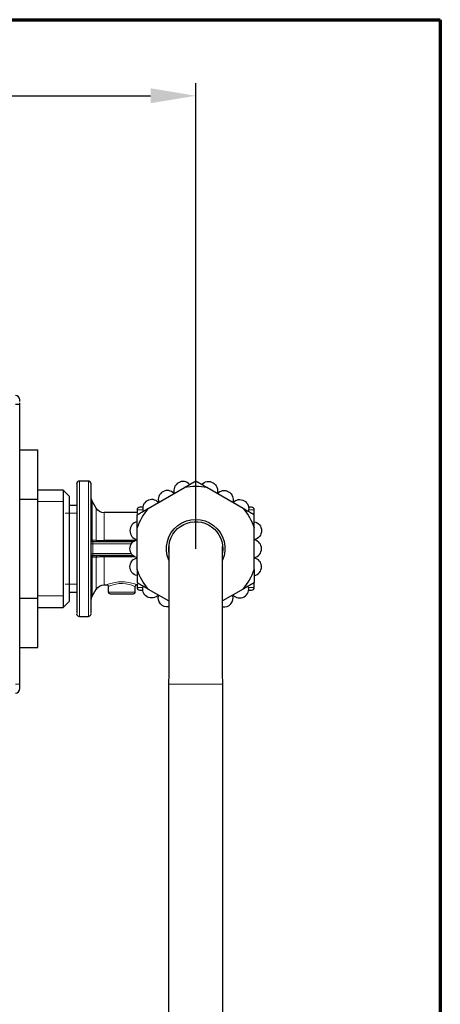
# Model space of a CAD drawing. Header units: millimetres. Extents: x 18 to 610, y -123 to 280.
# Tile 87 of 87: x 563 to 610, y 171 to 280. Entities that reach past the tile are written whole.
import ezdxf

# ---------------------------------------------------------------- set-up
doc = ezdxf.new("R2010")
doc.units = ezdxf.units.MM
doc.linetypes.add('SOLID', pattern=[0])
doc.styles.add('Arial', font='Arial.ttf', dxfattribs={"height": 5})
doc.dimstyles.get("Standard").update_dxf_attribs({"dimtxt": 5, "dimasz": 5, "dimexe": 0.18, "dimexo": 0.0625, "dimgap": 0.09, "dimtad": 0, "dimtih": 1, "dimtoh": 1, "dimdec": 4, "dimzin": 0, "dimdsep": 46, "dimtxsty": 'Arial', "dimcen": 0.09, "dimadec": 0, "dimazin": 0, "dimtfac": 1, "dimtdec": 4, "dimtofl": 0, "dimtmove": 0, "dimatfit": 3, "dimfxl": 0, "dimtolj": 1, "dimtzin": 0, "dimarcsym": 0})

# ---------------------------------------------------------------- blocks, each defined once
blk = doc.blocks.new('*D8')
at = {"color": 0, "lineweight": -2}
for p, q in [((450.69, 244.41), (450.69, 273)), ((582.69, 221.39), (582.69, 273)), ((455.69, 271.6), (577.69, 271.6))]:
    blk.add_line(p, q, dxfattribs=at)
at = {"color": 0}
for points in [[(455.69, 272.43), (455.69, 270.77), (450.69, 271.6)], [(577.69, 270.77), (577.69, 272.43), (582.69, 271.6)]]:
    blk.add_solid(points, dxfattribs=at)
at = {"layer": 'Defpoints', "color": 0}
for p in [(582.69, 271.6), (450.69, 244.41), (582.69, 221.39)]:
    blk.add_point(p, dxfattribs=at)
at = {"color": 0, "lineweight": 9, "insert": (516.69, 276.65), "char_height": 5, "attachment_point": 5, "style": 'Arial'}
blk.add_mtext('\\A1;132.0', dxfattribs=at)
blk = doc.blocks.new('BlockOfViews_5')
at = {"linetype": 'SOLID', "lineweight": 30}
for p, q in [((563.19, 206.39, 10.49), (563.19, 237.39, 10.49)), ((563.19, 232.36, -4.51), (565.19, 232.36, -4.51)), ((565.19, 226.87, 4.99), (565.19, 232.36, -4.51)), ((570.79, 228.89, -4.51), (569.79, 228.89, -4.51)), ((577.43, 225.86, 16.89), (581.44, 228.17, 16.89)), ((587.94, 225.86, 16.89), (583.93, 228.17, 16.89)), ((567.99, 227.89, -4.51), (565.19, 227.89, -4.51)), ((568.69, 227.19, -4.51), (567.99, 227.89, -4.51)), ((563.19, 226.87, 4.99), (565.19, 226.87, 4.99)), ((565.19, 215.9, 4.99), (565.19, 226.87, 4.99)), ((569.49, 226.19, -4.51), (568.69, 226.19, -4.5)), ((571.66, 225.89, -4.51), (571.22, 226.65, -4.51)), ((576.19, 225.39, -4.51), (572.53, 225.39, -4.51)), ((576.19, 225.69, -4.51), (576.19, 225.39, -4.51)), ((589.19, 225.14, -4.51), (589.19, 225.69, -4.51)), ((576.19, 219.07, 16.89), (576.19, 223.7, 16.89)), ((589.19, 219.07, 16.89), (589.19, 223.7, 16.89)), ((571.09, 222.29, 1.75), (571.09, 222.33, 1.72)), ((571.13, 222.21, 1.73), (571.09, 222.29, 1.75)), ((571.2, 222.15, 1.72), (571.13, 222.21, 1.73)), ((571.29, 222.13, 1.72), (571.2, 222.15, 1.72)), ((575.73, 222.14, 1.69), (571.29, 222.14, 1.69)), ((575.97, 222.29, -0.61), (572.53, 222.29, -0.61)), ((571.09, 220.48, 1.75), (571.13, 220.56, 1.73)), ((571.09, 220.44, 1.72), (571.09, 220.48, 1.75)), ((571.13, 220.56, 1.73), (571.2, 220.62, 1.72)), ((571.2, 220.62, 1.72), (571.29, 220.64, 1.71)), ((575.55, 220.84, 1.89), (571.29, 220.84, 1.89)), ((571.29, 220.64, 1.69), (575.73, 220.64, 1.69)), ((579.71, 221, 51.89), (579.7, 221.09, 52.73)), ((585.67, 221.09, 52.73), (585.66, 220.95, 51.89)), ((572.53, 217.39, -4.51), (572.79, 217.39, -4.55)), ((576.19, 217.39, -4.51), (576.19, 217.09, -4.51)), ((589.19, 217.09, -4.51), (589.19, 217.63, -4.51)), ((568.69, 216.59, -4.5), (569.49, 216.59, -4.51)), ((571.22, 216.12, -4.51), (571.66, 216.89, -4.51)), ((572.99, 217.19, -4.51), (572.99, 216.59, -4.51)), ((575.99, 216.59, -4.51), (575.98, 217.2, -4.51)), ((577.43, 216.91, 16.89), (579.7, 215.6, 16.89)), ((587.94, 216.91, 16.89), (585.67, 215.6, 16.89)), ((563.19, 215.9, 4.99), (565.19, 215.9, 4.99)), ((565.19, 210.42, -4.51), (565.19, 215.9, 4.99)), ((567.99, 214.89, -4.29), (568.69, 215.59, -4.32)), ((565.19, 214.89, -4.29), (567.99, 214.89, -4.29)), ((569.79, 213.89, -4.51), (570.79, 213.89, -4.51)), ((563.19, 210.42, -4.51), (565.19, 210.42, -4.51)), ((579.7, 207.54, 67.12), (579.69, 206.39, 66.93)), ((585.69, 206.39, 66.89), (585.67, 207.54, 67.12)), ((579.69, 206.39, 66.93), (579.69, 69.09, 66.89)), ((585.69, 69.09, 66.89), (585.69, 206.39, 66.89))]:
    blk.add_line(p, q, dxfattribs=at)
at = {"linetype": 'SOLID', "lineweight": 9}
for p, q in [((567.99, 226.63, 2.16), (565.19, 226.63, 2.16)), ((568.2, 225.32, 0.38), (569.49, 225.32, 0.38)), ((568.21, 217.45, 0.38), (569.49, 217.45, 0.38)), ((567.99, 216.15, 2.16), (565.19, 216.15, 2.16))]:
    blk.add_line(p, q, dxfattribs=at)
at = {"color": 196, "linetype": 'SOLID', "lineweight": 9}
for p, q in [((571.29, 220.84, 1.89), (571.29, 221.94, 1.89)), ((571.29, 221.94, 1.89), (575.55, 221.94, 1.89)), ((572.53, 220.48, -0.61), (575.97, 220.48, -0.61))]:
    blk.add_line(p, q, dxfattribs=at)
at = {"linetype": 'SOLID', "lineweight": 30}
for points in [[(579.7, 221.09, 52.73), (579.7, 221.64, 52.76), (579.7, 221.53, 53.91), (579.7, 221.33, 55.05), (579.7, 221.05, 56.17), (579.7, 220.69, 57.27), (579.7, 220.24, 58.33), (579.7, 219.71, 59.36), (579.7, 219.11, 60.35), (579.7, 218.43, 61.29), (579.7, 217.69, 62.17), (579.7, 216.88, 62.99), (579.7, 216.01, 63.76), (579.7, 215.08, 64.45), (579.7, 214.11, 65.07), (579.7, 213.09, 65.62), (579.7, 212.03, 66.09), (579.7, 210.94, 66.47), (579.7, 209.83, 66.77), (579.7, 208.69, 66.99), (579.7, 207.54, 67.12)], [(585.67, 207.54, 67.12), (585.67, 208.69, 66.99), (585.67, 209.83, 66.77), (585.67, 210.94, 66.47), (585.67, 212.03, 66.09), (585.67, 213.09, 65.62), (585.67, 214.11, 65.07), (585.67, 215.08, 64.45), (585.67, 216.01, 63.76), (585.67, 216.88, 62.99), (585.67, 217.69, 62.17), (585.67, 218.43, 61.29), (585.67, 219.11, 60.35), (585.67, 219.71, 59.36), (585.67, 220.24, 58.33), (585.67, 220.69, 57.27), (585.67, 221.05, 56.17), (585.67, 221.33, 55.05), (585.67, 221.53, 53.91), (585.67, 221.64, 52.76), (585.67, 221.09, 52.73)]]:
    blk.add_polyline3d(points, dxfattribs=at)
for centre, radius, start, end in [((562.69, 237.89, 9.99), 0.5, 0, 90), ((569.79, 228.58, -4.51), 0.306, 91.1992, 178.8037), ((570.78, 228.58, -4.51), 0.304, 0.6665, 89.3306), ((581.27, 227.84, 13.89), 1, 41.537, 198.463), ((582.69, 221.39, 16.89), 6.9, 79.6049, 100.3951), ((579.54, 226.84, 13.89), 1, 41.537, 198.463), ((576.5, 225.67, -4.51), 0.314, 92.4251, 177.5778), ((577.81, 225.84, 13.89), 1, 41.537, 198.463), ((588.87, 225.67, -4.51), 0.314, 2.4222, 87.5749), ((582.69, 221.39, 16.89), 6.9, 139.6049, 160.3951), ((576.39, 223.39, 13.89), 1, 101.537, 258.463), ((571.29, 222.34, 1.69), 0.2, 180, 182.2315), ((571.29, 222.34, 1.69), 0.2, 190.9141, 195.7728), ((571.29, 222.34, 1.69), 0.2, 216.1651, 223.1386), ((571.29, 222.34, 1.69), 0.2, 240.8186, 248.4365), ((571.29, 222.34, 1.69), 0.2, 267.5891, 270), ((588.99, 221.39, 13.89), 1, 281.537, 78.463), ((588.99, 219.39, 13.89), 1, 281.537, 78.463), ((582.69, 221.39, 16.89), 6.9, 319.6049, 340.3951), ((587.57, 216.93, 13.89), 1, 221.537, 18.463), ((573.19, 216.59, -4.51), 0.202, 180.5226, 269.4817), ((575.79, 216.59, -4.51), 0.202, 270.5183, 359.4774), ((576.5, 217.1, -4.51), 0.314, 182.4193, 267.5807), ((585.84, 215.93, 13.89), 1, 260.6291, 18.4631), ((588.87, 217.1, -4.51), 0.314, 272.4193, 357.5807), ((569.79, 214.19, -4.51), 0.304, 180.6665, 269.3306), ((570.78, 214.19, -4.51), 0.306, 271.1829, 358.82), ((562.69, 205.89, 9.99), 0.5, 270, 0)]:
    blk.add_arc(centre, radius, start, end, dxfattribs=at)
at = {"linetype": 'SOLID', "lineweight": 30, "extrusion": (0, -1, 0)}
for centre, radius, start, end in [((562.69, 10.49, -237.39), 0.5, 0, 90), ((582.69, -4.51, -225.99), 6.2, 161.2057, 181.4516), ((582.69, -4.51, -225.99), 6.2, 358.5484, 18.7943), ((582.69, -4.51, -217.09), 6.5, 154.5392, 155.3226)]:
    blk.add_arc(centre, radius, start, end, dxfattribs=at)
at = {"linetype": 'SOLID', "lineweight": 30, "extrusion": (-1, 0, 0)}
for centre, radius, start, end in [((-237.39, 9.99, -563.19), 0.5, 132.1875, 180), ((-237.39, 9.99, -563.19), 0.5, 90, 109.6876), ((-221.39, -4.51, -568.69), 5.8, 1.8947, 180), ((-206.39, 9.99, -563.19), 0.5, 0, 90)]:
    blk.add_arc(centre, radius, start, end, dxfattribs=at)
at = {"linetype": 'SOLID', "lineweight": 30, "extrusion": (1, 0, 0)}
for centre, radius, end in [((221.39, -4.51, 569.49), 7.2, 180), ((221.39, -4.51, 567.99), 6.5, 178.1053)]:
    blk.add_arc(centre, radius, 0, end, dxfattribs=at)
at = {"color": 196, "linetype": 'SOLID', "lineweight": 9, "extrusion": (-1, 0, 2.61361e-16)}
blk.add_arc((-221.39, -4.51, -569.79), 7.5, 0, 180, dxfattribs=at)
at = {"color": 196, "linetype": 'SOLID', "lineweight": 9, "extrusion": (1, 0, -2.61361e-16)}
blk.add_arc((221.39, -4.51, 570.79), 7.5, 0, 180, dxfattribs=at)
at = {"linetype": 'SOLID', "lineweight": 30, "extrusion": (-1, 0, 4.44089e-16)}
blk.add_arc((-221.39, -4.51, -571.09), 7.2, 0, 180, dxfattribs=at)
at = {"linetype": 'SOLID', "lineweight": 30, "extrusion": (0, 0, -1)}
for centre, radius, start, end in [((-584.11, 227.84, -13.89), 1, 41.537, 198.463), ((-572.05, 227.14, 4.51), 0.965, 329.4391, 0.5614), ((-585.84, 226.84, -13.89), 1, 41.537, 198.463), ((-587.57, 225.84, -13.89), 1, 41.537, 198.463), ((-572.53, 226.38, 4.51), 0.995, 269.8397, 330.1602), ((-582.69, 221.39, -16.89), 3.25, 336.8134, 203.1866), ((-582.69, 221.39, -16.89), 6.9, 139.6049, 160.3951), ((-582.69, 221.39, -51.89), 3, 353.5771, 180), ((-588.99, 223.39, -13.89), 1, 101.537, 258.463), ((-576.39, 221.39, -13.89), 1, 281.537, 78.463), ((-571.29, 220.44, -1.69), 0.2, 11.5212, 15.7836), ((-571.29, 220.44, -1.69), 0.2, 36.0694, 42.8882), ((-571.29, 220.44, -1.69), 0.2, 60.8, 67.9248), ((-571.29, 220.44, -1.69), 0.2, 88.8598, 90), ((-582.69, 221.39, -51.89), 3, 180, 186.3731), ((-571.29, 220.44, -1.69), 0.2, 0, 2.4816), ((-576.39, 219.39, -13.89), 1, 281.537, 78.463), ((-582.69, 221.39, -16.89), 6.9, 319.6049, 340.3951), ((-572.53, 216.39, 4.51), 0.995, 29.8398, 90.1603), ((-572.79, 217.19, 4.55), 0.201, 90.3059, 179.7728), ((-576.17, 217.19, 4.51), 0.192, 0.6345, 94.6471), ((-577.81, 216.93, -13.89), 1, 221.537, 18.463), ((-572.05, 215.63, 4.51), 0.965, 359.4386, 30.5609), ((-579.54, 215.93, -13.89), 1, 260.6291, 18.4631)]:
    blk.add_arc(centre, radius, start, end, dxfattribs=at)
at = {"color": 196, "linetype": 'SOLID', "lineweight": 9, "extrusion": (-1, -5.30734e-32, 3.37201e-16)}
for start, end in [(100.1937, 180), (0, 79.8063)]:
    blk.add_arc((-221.39, -4.51, -571.22), 5.27, start, end, dxfattribs=at)
at = {"color": 196, "linetype": 'SOLID', "lineweight": 9, "extrusion": (1, 0, -4.44089e-16)}
for start, end in [(358.8312, 78.0814), (101.9186, 181.1688)]:
    blk.add_arc((221.39, -4.51, 571.66), 4.5, start, end, dxfattribs=at)
at = {"color": 196, "linetype": 'SOLID', "lineweight": 9, "extrusion": (-1, 0, 4.44089e-16)}
for start, end in [(103.0729, 180), (0, 76.9271)]:
    blk.add_arc((-221.39, -4.51, -572.53), 4, start, end, dxfattribs=at)
at = {"color": 196, "linetype": 'SOLID', "lineweight": 9, "extrusion": (0, 1, 0)}
for centre, radius, start, end in [((-582.69, -4.51, 225.69), 6.5, 0, 25.4608), ((-582.69, -4.51, 225.69), 6.5, 155.3226, 180), ((-562.69, 10.49, 206.39), 0.5, 90, 180)]:
    blk.add_arc(centre, radius, start, end, dxfattribs=at)
at = {"linetype": 'SOLID', "lineweight": 30, "extrusion": (0, 1, 0)}
for centre, radius, start, end in [((-582.69, -4.51, 225.69), 6.5, 154.5392, 155.3226), ((-574.49, -4.51, 216.39), 1.3, 357.6923, 182.3077)]:
    blk.add_arc(centre, radius, start, end, dxfattribs=at)
at = {"color": 196, "linetype": 'SOLID', "lineweight": 9, "extrusion": (0, -1, 0)}
for centre, radius, start, end in [((571.29, 2.09, -221.94), 0.2, 180, 270), ((571.29, 2.09, -220.84), 0.2, 180, 270), ((574.49, -4.51, -216.59), 1.5, 0, 180), ((582.69, -4.51, -217.09), 6.5, 155.3226, 180), ((582.69, -4.51, -217.09), 6.5, 0, 25.4608)]:
    blk.add_arc(centre, radius, start, end, dxfattribs=at)
at = {"color": 196, "linetype": 'SOLID', "lineweight": 9, "extrusion": (-0.494046, 0, 0.869436)}
blk.add_arc((-222.34, 497.17, -281.62), 0.2, 275.0766, 0, dxfattribs=at)
at = {"color": 196, "linetype": 'SOLID', "lineweight": 9, "extrusion": (-1, 0, -1.53134e-16)}
for centre, start, end in [((-221.94, 1.69, -571.29), 90, 180), ((-220.84, 1.69, -571.29), 0, 90)]:
    blk.add_arc(centre, 0.2, start, end, dxfattribs=at)
at = {"color": 196, "linetype": 'SOLID', "lineweight": 9, "extrusion": (-0.49185, 0, 0.87068)}
blk.add_arc((-222.34, 497.88, -281.27), 0.2, 275.927, 360, dxfattribs=at)
at = {"color": 196, "linetype": 'SOLID', "lineweight": 9, "extrusion": (-1, 0, 0)}
blk.add_arc((-222.34, -0.42, -572.53), 0.2, 283.0729, 0, dxfattribs=at)
at = {"color": 196, "linetype": 'SOLID', "lineweight": 9, "extrusion": (0.494046, 0, -0.869436)}
blk.add_arc((220.44, 497.17, 281.62), 0.2, 275.0766, 360, dxfattribs=at)
at = {"color": 196, "linetype": 'SOLID', "lineweight": 9, "extrusion": (0.49185, -1.09213e-15, -0.87068)}
blk.add_arc((220.44, 497.88, 281.27), 0.2, 275.927, 0, dxfattribs=at)
at = {"color": 196, "linetype": 'SOLID', "lineweight": 9, "extrusion": (1, 0, 0)}
blk.add_arc((220.44, -0.42, 572.53), 0.2, 283.0729, 0, dxfattribs=at)
at = {"linetype": 'SOLID', "lineweight": 30, "extrusion": (1.25101e-31, 1, -1.62443e-32)}
for start, end in [(358.5484, 18.7943), (161.2057, 181.4516)]:
    blk.add_arc((-582.69, -4.51, 216.79), 6.2, start, end, dxfattribs=at)
at = {"color": 196, "linetype": 'SOLID', "lineweight": 9, "extrusion": (0, 1, -1.18424e-16)}
blk.add_arc((-582.69, 66.89, 206.39), 3, 0.7031, 180, dxfattribs=at)
at = {"linetype": 'SOLID', "lineweight": 30}
for points, weights in [([(581.44, 228.17, 16.89), (582.04, 228.52, 16.76), (582.69, 228.89, 16.54)], [1, 1.01542290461, 1.0208149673]), ([(583.93, 228.17, 16.89), (583.34, 228.52, 16.76), (582.69, 228.89, 16.54)], [1, 1.01542290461, 1.0208149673]), ([(576.19, 225.14, 16.54), (576.84, 225.51, 16.76), (577.43, 225.86, 16.89)], [1.0208149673, 1.01542290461, 1]), ([(576.19, 223.7, 16.89), (576.19, 224.39, 16.76), (576.19, 225.14, 16.54)], [1, 1.01542290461, 1.0208149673]), ([(589.19, 225.14, 16.54), (588.54, 225.51, 16.76), (587.94, 225.86, 16.89)], [1.0208149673, 1.01542290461, 1]), ([(589.19, 223.7, 16.89), (589.19, 224.39, 16.76), (589.19, 225.14, 16.54)], [1, 1.01542290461, 1.0208149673]), ([(576.19, 219.07, 16.89), (576.19, 218.38, 16.76), (576.19, 217.63, 16.54)], [1, 1.01542290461, 1.0208149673]), ([(589.19, 219.07, 16.89), (589.19, 218.38, 16.76), (589.19, 217.63, 16.54)], [1, 1.01542290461, 1.0208149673]), ([(576.19, 217.63, 16.54), (576.84, 217.26, 16.76), (577.43, 216.91, 16.89)], [1.0208149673, 1.01542290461, 1]), ([(589.19, 217.63, 16.54), (588.54, 217.26, 16.76), (587.94, 216.91, 16.89)], [1.0208149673, 1.01542290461, 1])]:
    blk.add_rational_spline(points, weights, degree=2, dxfattribs=at)
for points, knots in [([(576.3, 225.2, -3.31), (576.27, 225.25, -3.45), (576.25, 225.28, -3.59), (576.2, 225.36, -3.99), (576.19, 225.39, -4.25), (576.19, 225.39, -4.51)], [17.505984, 17.505984, 17.505984, 17.505984, 17.915039, 17.915039, 18.690971, 18.690971, 18.690971, 18.690971]), ([(576.19, 217.39, -4.51), (576.19, 217.39, -4.25), (576.2, 217.41, -3.99), (576.25, 217.49, -3.59), (576.27, 217.53, -3.45), (576.3, 217.57, -3.31)], [6.230324, 6.230324, 6.230324, 6.230324, 7.006256, 7.006256, 7.415311, 7.415311, 7.415311, 7.415311])]:
    blk.add_open_spline(points, degree=3, knots=knots, dxfattribs=at)
at = {"color": 196, "linetype": 'SOLID', "lineweight": 9}
for points, knots in [([(571.22, 222.32, 0.67), (571.21, 222.32, 0.69), (571.2, 222.32, 0.71), (571.17, 222.32, 0.77), (571.16, 222.32, 0.8), (571.13, 222.33, 0.89), (571.11, 222.33, 0.94), (571.09, 222.33, 1.06), (571.09, 222.33, 1.12), (571.09, 222.34, 1.18)], [0, 0, 0, 0, 0.0542814, 0.0542814, 0.1411317, 0.1411317, 0.2800922, 0.2800922, 0.4233952, 0.4233952, 0.4233952, 0.4233952]), ([(571.66, 222.31, -0.11), (571.65, 222.32, -0.07), (571.63, 222.32, -0.04), (571.58, 222.32, 0.05), (571.55, 222.32, 0.1), (571.47, 222.32, 0.24), (571.42, 222.32, 0.32), (571.32, 222.32, 0.5), (571.27, 222.32, 0.59), (571.22, 222.32, 0.67)], [-0.8992807, -0.8992807, -0.8992807, -0.8992807, -0.7839883, -0.7839883, -0.5995205, -0.5995205, -0.3043719, -0.3043719, 0, 0, 0, 0]), ([(572.53, 222.29, -0.61), (572.49, 222.29, -0.61), (572.44, 222.29, -0.61), (572.32, 222.29, -0.59), (572.25, 222.29, -0.58), (572.08, 222.3, -0.51), (571.98, 222.3, -0.45), (571.8, 222.31, -0.3), (571.72, 222.31, -0.21), (571.66, 222.31, -0.11)], [0, 0, 0, 0, 0.1075936, 0.1075936, 0.2797434, 0.2797434, 0.555183, 0.555183, 0.8392301, 0.8392301, 0.8392301, 0.8392301]), ([(571.66, 220.46, -0.11), (571.69, 220.46, -0.15), (571.71, 220.46, -0.18), (571.78, 220.46, -0.28), (571.83, 220.47, -0.33), (571.97, 220.47, -0.45), (572.07, 220.48, -0.51), (572.29, 220.48, -0.59), (572.41, 220.48, -0.61), (572.53, 220.48, -0.61)], [0, 0, 0, 0, 0.1075862, 0.1075862, 0.2797241, 0.2797241, 0.5551447, 0.5551447, 0.8391722, 0.8391722, 0.8391722, 0.8391722]), ([(571.09, 220.44, 1.18), (571.09, 220.44, 1.16), (571.09, 220.44, 1.13), (571.09, 220.44, 1.08), (571.1, 220.44, 1.04), (571.11, 220.44, 0.95), (571.13, 220.45, 0.89), (571.17, 220.45, 0.78), (571.19, 220.45, 0.73), (571.22, 220.45, 0.67)], [0, 0, 0, 0, 0.0542814, 0.0542814, 0.1411317, 0.1411317, 0.2800922, 0.2800922, 0.4233952, 0.4233952, 0.4233952, 0.4233952]), ([(571.22, 220.45, 0.67), (571.24, 220.45, 0.64), (571.26, 220.45, 0.61), (571.31, 220.45, 0.52), (571.34, 220.45, 0.47), (571.42, 220.45, 0.33), (571.47, 220.45, 0.24), (571.57, 220.46, 0.07), (571.62, 220.46, -0.02), (571.66, 220.46, -0.11)], [-0.8992807, -0.8992807, -0.8992807, -0.8992807, -0.7839883, -0.7839883, -0.5995205, -0.5995205, -0.3043719, -0.3043719, 0, 0, 0, 0]), ([(576.19, 217.39, -4.51), (576.19, 217.39, -4.27), (576.13, 217.41, -4.02), (575.75, 217.54, -3.28), (575.18, 217.72, -2.92), (574, 217.74, -2.87), (573.45, 217.61, -3.12), (572.9, 217.43, -3.83), (572.78, 217.38, -4.19), (572.79, 217.39, -4.55)], [-6.853325, -6.853325, -6.853325, -6.853325, -6.203694, -6.203694, -4.629308, -4.629308, -3.216396, -3.216396, -2.246876, -2.246876, -2.246876, -2.246876]), ([(572.99, 217.19, -4.51), (572.99, 217.19, -4.19), (573.1, 217.24, -3.87), (573.58, 217.42, -3.22), (574.06, 217.55, -2.99), (575.1, 217.53, -3.03), (575.6, 217.35, -3.37), (575.94, 217.21, -4.06), (575.99, 217.19, -4.28), (575.99, 217.19, -4.51)], [2.283371, 2.283371, 2.283371, 2.283371, 3.216396, 3.216396, 4.629308, 4.629308, 6.203694, 6.203694, 6.852383, 6.852383, 6.852383, 6.852383])]:
    blk.add_open_spline(points, degree=3, knots=knots, dxfattribs=at)
at = {"linetype": 'SOLID', "lineweight": 30}
blk.add_open_spline([(576.19, 217.39, -4.55), (576.19, 217.39, -4.53), (576.19, 217.39, -4.52), (576.19, 217.39, -4.51)], degree=3, dxfattribs=at)
blk = doc.blocks.new('A21-m2')
at = {"color": 51, "linetype": 'SOLID', "lineweight": 70}
for p, q in [((23.1, 280.03), (609.82, 280.03)), ((609.82, 280.03), (609.82, -119.97))]:
    blk.add_line(p, q, dxfattribs=at)

msp = doc.modelspace()

# ---------------------------------------------------------------- block references
for name in ['A21-m2', 'BlockOfViews_5']:
    msp.add_blockref(name, (0, 0))

# ---------------------------------------------------------------- dimensions: what is measured, and where the dimension line sits
at = {"lineweight": 9}
dim = msp.add_linear_dim(base=(582.69, 271.6), p1=(450.69, 244.41), p2=(582.69, 221.39), dimstyle='Standard', override={"dimtxt": 5, "dimasz": 5, "dimexe": 1.4, "dimexo": 0, "dimgap": 2.5, "dimtad": 1, "dimtih": 0, "dimtoh": 1, "dimdec": 1, "dimlfac": 1, "dimpost": '<>', "dimsah": 1, "dimse1": 0, "dimse2": 0, "dimtix": 1}, dxfattribs=at)
dim.commit()
dim.dimension.update_dxf_attribs({"geometry": '*D8', "text_midpoint": (516.69, 271.6), "dimtype": 160})

doc.saveas('drawing.dxf')
